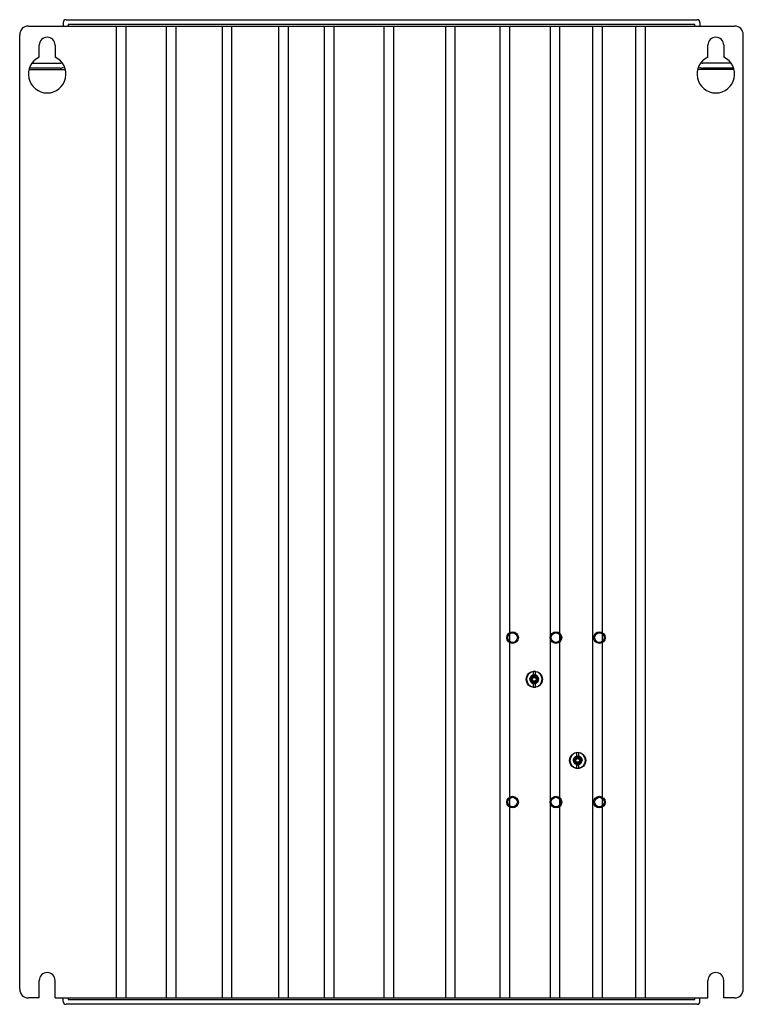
# Model space of a CAD drawing. Header units: millimetres. Extents: x 34 to 284, y 52 to 392.
import ezdxf

# ---------------------------------------------------------------- set-up
doc = ezdxf.new("R2010")
doc.units = ezdxf.units.MM
doc.header["$LTSCALE"] = 29.006697
doc.layers.get('0').update_dxf_attribs({"linetype": 'CONTINUOUS'})

msp = doc.modelspace()

# ---------------------------------------------------------------- linework, layer by layer
at = {"color": 7}
for p, q in [((50.5, 391.68), (268.5, 391.68)), ((37.5, 389.48), (281.5, 389.48)), ((49.5, 390.68), (49.5, 389.48)), ((51.2, 389.98), (51.2, 389.48)), ((267.8, 389.98), (51.2, 389.98)), ((67.95, 53.88), (67.95, 389.48)), ((71.24, 53.88), (71.24, 389.48)), ((85.26, 53.88), (85.26, 389.48)), ((88.55, 53.88), (88.55, 389.48)), ((104.54, 53.88), (104.54, 389.48)), ((107.83, 53.88), (107.83, 389.48)), ((124.05, 53.88), (124.05, 389.48)), ((127.33, 53.88), (127.33, 389.48)), ((139.82, 53.88), (139.82, 389.48)), ((143.11, 53.88), (143.11, 389.48)), ((160.42, 53.88), (160.42, 389.48)), ((163.71, 53.88), (163.71, 389.48)), ((181.68, 53.88), (181.68, 389.48)), ((184.97, 53.88), (184.97, 389.48)), ((200.52, 53.88), (200.52, 389.48)), ((203.81, 53.88), (203.81, 389.48)), ((217.83, 53.88), (217.83, 389.48)), ((221.12, 53.88), (221.12, 389.48)), ((232.52, 53.88), (232.52, 389.48)), ((235.8, 53.88), (235.8, 389.48)), ((247.42, 53.88), (247.42, 389.48)), ((250.7, 53.88), (250.7, 389.48)), ((267.8, 389.48), (267.8, 389.98)), ((269.5, 390.68), (269.5, 389.48)), ((34.5, 56.88), (34.5, 386.48)), ((284.5, 56.88), (284.5, 386.48)), ((41.25, 378.77), (41.25, 382.88)), ((46.75, 382.88), (46.75, 378.77)), ((272.25, 378.77), (272.25, 382.88)), ((277.75, 382.88), (277.75, 378.77)), ((37.96, 374.48), (50.03, 374.48)), ((48.5, 374.98), (38.11, 374.98)), ((38.87, 376.68), (48.5, 376.68)), ((281.03, 374.48), (268.96, 374.48)), ((280.13, 376.68), (270.5, 376.68)), ((280.89, 374.98), (270.5, 374.98)), ((210.93, 164.27), (211.77, 164.29)), ((211.77, 163.52), (210.93, 163.53)), ((211.27, 164.95), (211.23, 164.9)), ((211.61, 164.56), (211.25, 164.92)), ((211.25, 162.87), (211.61, 163.23)), ((211.63, 165.25), (211.89, 164.71)), ((211.89, 164.71), (211.63, 165.25)), ((211.88, 166.56), (211.88, 164.49)), ((211.88, 163.31), (211.88, 161.24)), ((211.89, 164.4), (211.9, 164.83)), ((211.9, 162.97), (211.89, 163.39)), ((212.66, 163.39), (212.65, 162.97)), ((212.66, 164.83), (212.66, 164.4)), ((212.66, 164.49), (212.66, 164.83)), ((212.68, 164.49), (212.68, 166.56)), ((212.68, 161.24), (212.68, 163.31)), ((212.78, 164.29), (213.62, 164.27)), ((213.62, 163.53), (212.78, 163.51)), ((213.3, 164.92), (212.94, 164.56)), ((213.3, 162.87), (212.94, 163.23)), ((213.15, 164.1), (213.74, 164.23)), ((213.32, 164.9), (213.28, 164.95)), ((211.27, 162.85), (211.23, 162.9)), ((213.32, 162.9), (213.28, 162.85)), ((225.93, 136.27), (226.77, 136.29)), ((226.27, 136.95), (226.23, 136.9)), ((226.61, 136.56), (226.25, 136.92)), ((226.63, 137.25), (226.89, 136.71)), ((226.89, 136.71), (226.63, 137.25)), ((226.88, 138.56), (226.88, 136.49)), ((226.89, 136.4), (226.9, 136.83)), ((227.66, 136.83), (227.66, 136.4)), ((227.66, 136.49), (227.66, 136.83)), ((227.68, 136.49), (227.68, 138.56)), ((227.78, 136.29), (228.62, 136.27)), ((228.3, 136.92), (227.94, 136.56)), ((228.15, 136.1), (228.74, 136.23)), ((228.32, 136.9), (228.28, 136.95)), ((226.77, 135.52), (225.93, 135.53)), ((226.27, 134.85), (226.23, 134.9)), ((226.25, 134.87), (226.61, 135.23)), ((226.88, 135.31), (226.88, 133.24)), ((226.9, 134.97), (226.89, 135.39)), ((227.66, 135.39), (227.65, 134.97)), ((227.68, 133.24), (227.68, 135.31)), ((228.62, 135.53), (227.78, 135.51)), ((228.3, 134.87), (227.94, 135.23)), ((228.32, 134.9), (228.28, 134.85)), ((41.25, 53.88), (41.25, 59.88)), ((46.75, 53.88), (46.75, 59.88)), ((272.25, 53.88), (272.25, 59.88)), ((277.75, 53.88), (277.75, 59.88)), ((41.25, 53.88), (37.5, 53.88)), ((46.75, 53.88), (272.25, 53.88)), ((49.5, 52.68), (49.5, 53.88)), ((268.5, 51.68), (50.5, 51.68)), ((51.2, 53.88), (51.2, 53.38)), ((51.2, 53.38), (267.8, 53.38)), ((267.8, 53.38), (267.8, 53.88)), ((269.5, 52.68), (269.5, 53.88)), ((281.5, 53.88), (277.75, 53.88))]:
    msp.add_line(p, q, dxfattribs=at)
for centre, radius in [((204.78, 178.3), 2), ((219.78, 178.3), 2), ((234.78, 178.3), 2), ((204.78, 178.3), 1.65), ((219.78, 178.3), 1.65), ((234.78, 178.3), 1.65), ((212.28, 163.9), 2.8), ((212.28, 163.9), 1.4), ((212.28, 163.9), 1.05), ((227.28, 135.9), 2.8), ((227.28, 135.9), 1.4), ((227.28, 135.9), 1.05), ((204.78, 121.5), 2), ((204.78, 121.5), 1.65), ((219.78, 121.5), 2), ((219.78, 121.5), 1.65), ((234.78, 121.5), 2), ((234.78, 121.5), 1.65)]:
    msp.add_circle(centre, radius, dxfattribs=at)
for centre, radius, start, end in [((50.5, 390.68), 1, 90, 180), ((268.5, 390.68), 1, 0, 90), ((37.5, 386.48), 3, 90, 180), ((281.5, 386.48), 3, 0, 90), ((44, 382.88), 2.75, 0, 180), ((275, 382.88), 2.75, 0, 180), ((44, 372.88), 6.5, 115.029, 64.971), ((275, 372.88), 6.5, 115.029, 64.971), ((48.5, 377.68), 1, 270, 297.3872), ((48.5, 377.68), 2.7, 270, 293.9865), ((270.5, 377.68), 2.7, 246.0129, 270), ((270.5, 377.68), 1, 242.6128, 270), ((212.28, 163.9), 2.67, 98.6143, 261.3857), ((212.28, 163.9), 1.5, 0.0037, 179.9971), ((212.28, 163.9), 1.4, 164.5956, 195.3989), ((226.31, 163.39), 14.76, 175.9812, 176.5427), ((225.75, 164.37), 14.2, 183.4396, 184.0298), ((240.81, 159.59), 29.62, 170.3213, 170.5914), ((240, 168.08), 28.8, 189.4035, 189.6813), ((216.36, 136.75), 28.22, 99.4016, 99.6851), ((147.41, 100.21), 90.9, 44.9331, 45.0663), ((275.24, 99.76), 89.87, 134.9342, 135.069), ((216.52, 192.01), 29.19, 260.3209, 260.595), ((212.28, 163.9), 0.9, 228.7419, 311.1825), ((212.77, 150.06), 14.57, 93.5239, 94.0242), ((212.81, 178.32), 15.14, 265.9855, 266.4665), ((212.28, 163.9), 2.69, 81.4312, 98.5688), ((212.28, 163.9), 1, 67.7123, 112.2165), ((212.28, 163.9), 2.67, 278.6143, 81.3857), ((211.74, 149.48), 15.14, 85.9854, 86.4669), ((211.78, 177.75), 14.58, 273.524, 274.024), ((274.61, 102.75), 87.32, 134.9318, 135.0705), ((277.14, 227.59), 90.9, 224.9331, 225.0663), ((208.03, 135.79), 29.19, 80.3209, 80.595), ((208.18, 191.12), 28.29, 279.402, 279.6848), ((184.58, 159.73), 28.77, 9.4034, 9.6814), ((183.74, 168.21), 29.62, 350.3213, 350.5914), ((198.76, 163.43), 14.24, 3.4533, 4.0292), ((198.24, 164.41), 14.76, 355.9812, 356.5427), ((212.28, 163.9), 1.4, 344.5956, 15.41), ((212.26, 163.9), 1.51, 0.0574, 12.7965), ((212.28, 163.9), 2.69, 261.4312, 278.5688), ((212.28, 163.9), 1, 247.8547, 292.2165), ((227.28, 135.9), 2.67, 98.6143, 261.3857), ((227.28, 135.9), 1.5, 0.0037, 179.9971), ((227.28, 135.9), 1.4, 164.5956, 195.3989), ((241.31, 135.39), 14.76, 175.9812, 176.5427), ((255.81, 131.59), 29.62, 170.3213, 170.5914), ((231.36, 108.75), 28.22, 99.4016, 99.6851), ((162.41, 72.21), 90.9, 44.9331, 45.0663), ((227.77, 122.06), 14.57, 93.5239, 94.0242), ((227.28, 135.9), 2.69, 81.4312, 98.5688), ((227.28, 135.9), 1, 67.7123, 112.2165), ((227.28, 135.9), 2.67, 278.6143, 81.3857), ((226.74, 121.48), 15.14, 85.9854, 86.4669), ((289.61, 74.75), 87.32, 134.9318, 135.0705), ((223.03, 107.79), 29.19, 80.3209, 80.595), ((199.58, 131.73), 28.77, 9.4034, 9.6814), ((213.76, 135.43), 14.24, 3.4533, 4.0292), ((227.28, 135.9), 1.4, 344.5956, 15.41), ((227.26, 135.9), 1.51, 0.0574, 12.7965), ((240.75, 136.37), 14.2, 183.4396, 184.0298), ((255, 140.08), 28.8, 189.4035, 189.6813), ((290.24, 71.76), 89.87, 134.9342, 135.069), ((231.52, 164.01), 29.19, 260.3209, 260.595), ((227.28, 135.9), 0.9, 228.7419, 311.1825), ((227.81, 150.32), 15.14, 265.9855, 266.4665), ((227.28, 135.9), 2.69, 261.4312, 278.5688), ((227.28, 135.9), 1, 247.8547, 292.2165), ((226.78, 149.75), 14.58, 273.524, 274.024), ((292.14, 199.59), 90.9, 224.9331, 225.0663), ((223.18, 163.12), 28.29, 279.402, 279.6848), ((198.74, 140.21), 29.62, 350.3213, 350.5914), ((213.24, 136.41), 14.76, 355.9812, 356.5427), ((44, 59.88), 2.75, 0, 180), ((275, 59.88), 2.75, 0, 180), ((37.5, 56.88), 3, 180, 270), ((281.5, 56.88), 3, 270, 360), ((50.5, 52.68), 1, 180, 270), ((268.5, 52.68), 1, 270, 360)]:
    msp.add_arc(centre, radius, start, end, dxfattribs=at)
for points, knots in [([(210.78, 163.9), (210.78, 164.06), (210.83, 164.39), (211.06, 164.83), (211.42, 165.17), (211.87, 165.37), (212.36, 165.42), (212.84, 165.32), (213.27, 165.06), (213.58, 164.69), (213.7, 164.39), (213.74, 164.23)], [0, 0, 0, 0, 0.112175, 0.223942, 0.334685, 0.446714, 0.557955, 0.66871, 0.780435, 0.891151, 1, 1, 1, 1]), ([(213.78, 163.9), (213.78, 164.06), (213.73, 164.37), (213.51, 164.8), (213.17, 165.14), (212.74, 165.35), (212.27, 165.42), (211.8, 165.35), (211.38, 165.13), (211.04, 164.79), (210.83, 164.37), (210.78, 164.06), (210.78, 163.9)], [0, 0, 0, 0, 0.1007, 0.200783, 0.301491, 0.40128, 0.501258, 0.601385, 0.701314, 0.800786, 0.900369, 1, 1, 1, 1]), ([(210.78, 163.9), (210.78, 163.74), (210.82, 163.43), (211.04, 163.01), (211.37, 162.67), (211.8, 162.45), (212.26, 162.38), (212.73, 162.45), (213.16, 162.66), (213.51, 163), (213.72, 163.42), (213.78, 163.74), (213.78, 163.9)], [0, 0, 0, 0, 0.099443, 0.198783, 0.298791, 0.398155, 0.497281, 0.596992, 0.697289, 0.798205, 0.899356, 1, 1, 1, 1]), ([(211.24, 163.76), (211.19, 163.69), (211.12, 163.52), (211.08, 163.25), (211.09, 163.06), (211.1, 162.96)], [0, 0, 0, 0, 0.310501, 0.644674, 1, 1, 1, 1]), ([(211.18, 163.9), (211.17, 164.02), (211.19, 164.26), (211.33, 164.59), (211.57, 164.87), (211.89, 165.06), (212.26, 165.15), (212.66, 165.12), (213.04, 164.96), (213.36, 164.68), (213.57, 164.32), (213.63, 164.04), (213.64, 163.9)], [0, 0, 0, 0, 0.091385, 0.183446, 0.276682, 0.370945, 0.46734, 0.570194, 0.67689, 0.783472, 0.892408, 1, 1, 1, 1]), ([(212.87, 163.22), (212.8, 163.15), (212.63, 163.02), (212.33, 162.93), (212.01, 162.93), (211.7, 163.05), (211.43, 163.26), (211.25, 163.55), (211.19, 163.78), (211.18, 163.9)], [0, 0, 0, 0, 0.129772, 0.270984, 0.40897, 0.550948, 0.696574, 0.842265, 1, 1, 1, 1]), ([(211.59, 164.43), (211.54, 164.48), (211.46, 164.58), (211.34, 164.74), (211.26, 164.85), (211.23, 164.9)], [0, 0, 0, 0, 0.344651, 0.677667, 1, 1, 1, 1]), ([(211.23, 162.9), (211.26, 162.95), (211.34, 163.06), (211.46, 163.22), (211.54, 163.32), (211.59, 163.37)], [0, 0, 0, 0, 0.322341, 0.655329, 1, 1, 1, 1]), ([(211.24, 163.76), (211.25, 163.78), (211.28, 163.83), (211.32, 163.89), (211.36, 163.93), (211.38, 163.94)], [0, 0, 0, 0, 0.337706, 0.669576, 1, 1, 1, 1]), ([(211.28, 163.9), (211.27, 164.01), (211.29, 164.23), (211.41, 164.55), (211.64, 164.81), (211.94, 165), (212.3, 165.08), (212.67, 165.05), (213.02, 164.9), (213.32, 164.65), (213.53, 164.3), (213.6, 164.03), (213.61, 163.9)], [0, 0, 0, 0, 0.090157, 0.181188, 0.275958, 0.371734, 0.468187, 0.568391, 0.673328, 0.778916, 0.888756, 1, 1, 1, 1]), ([(211.27, 164.95), (211.33, 164.91), (211.43, 164.84), (211.59, 164.72), (211.7, 164.63), (211.75, 164.59)], [0, 0, 0, 0, 0.322335, 0.655328, 1, 1, 1, 1]), ([(211.75, 163.21), (211.7, 163.17), (211.59, 163.08), (211.43, 162.96), (211.33, 162.89), (211.27, 162.85)], [0, 0, 0, 0, 0.344653, 0.677668, 1, 1, 1, 1]), ([(211.28, 163.9), (211.29, 163.81), (211.34, 163.63), (211.48, 163.4), (211.61, 163.27), (211.68, 163.22)], [0, 0, 0, 0, 0.332683, 0.675114, 1, 1, 1, 1]), ([(211.89, 164.71), (211.99, 164.76), (212.21, 164.81), (212.54, 164.78), (212.84, 164.62), (213.07, 164.36), (213.19, 164.04), (213.17, 163.68), (213.02, 163.37), (212.78, 163.13), (212.47, 163), (212.13, 162.99), (211.81, 163.1), (211.56, 163.33), (211.39, 163.63), (211.36, 163.98), (211.45, 164.3), (211.65, 164.57), (211.93, 164.75), (212.25, 164.82), (212.59, 164.77), (212.87, 164.59), (213.08, 164.33), (213.19, 164.01), (213.16, 163.67), (213.02, 163.37), (212.78, 163.13), (212.47, 163.01), (212.14, 162.99), (211.82, 163.1), (211.57, 163.32), (211.4, 163.61), (211.36, 163.95), (211.44, 164.28), (211.63, 164.56), (211.92, 164.74), (212.24, 164.82), (212.58, 164.77), (212.87, 164.6), (213.08, 164.33), (213.19, 164.01), (213.16, 163.67), (213.02, 163.35), (212.77, 163.12), (212.45, 163), (212.23, 163), (212.12, 163.01)], [0, 0, 0, 0, 0.022676, 0.045637, 0.067852, 0.090744, 0.114943, 0.138026, 0.161894, 0.184558, 0.206802, 0.22964, 0.252064, 0.275013, 0.298116, 0.320711, 0.344202, 0.366152, 0.3881, 0.410851, 0.433337, 0.455478, 0.478227, 0.500799, 0.523408, 0.5465, 0.568931, 0.591164, 0.613819, 0.635958, 0.65804, 0.681276, 0.703828, 0.727024, 0.74971, 0.771964, 0.79495, 0.81736, 0.839992, 0.863098, 0.885307, 0.909048, 0.932036, 0.954584, 0.977297, 1, 1, 1, 1]), ([(211.89, 164.71), (211.99, 164.76), (212.2, 164.81), (212.53, 164.78), (212.83, 164.63), (213.06, 164.38), (213.18, 164.07), (213.18, 163.74), (213.06, 163.43), (212.85, 163.17), (212.55, 163.02), (212.21, 162.98), (211.88, 163.07), (211.61, 163.27), (211.43, 163.54), (211.36, 163.87), (211.41, 164.2), (211.57, 164.49), (211.83, 164.71), (212.15, 164.81), (212.49, 164.8), (212.79, 164.66), (213.03, 164.42), (213.17, 164.12), (213.19, 163.79), (213.09, 163.47), (212.87, 163.2), (212.57, 163.03), (212.24, 162.98), (211.92, 163.05), (211.66, 163.23), (211.48, 163.46), (211.39, 163.7), (211.37, 163.87), (211.38, 163.94)], [0, 0, 0, 0, 0.032281, 0.064095, 0.095097, 0.127961, 0.159873, 0.190863, 0.22295, 0.254248, 0.286038, 0.318813, 0.350742, 0.382237, 0.414748, 0.445669, 0.477393, 0.509955, 0.541585, 0.573909, 0.605761, 0.637489, 0.669761, 0.701194, 0.732118, 0.764737, 0.797971, 0.830555, 0.86276, 0.893599, 0.924037, 0.952731, 0.977996, 1, 1, 1, 1]), ([(211.89, 164.71), (211.84, 164.69), (211.74, 164.63), (211.62, 164.52), (211.51, 164.39), (211.44, 164.24), (211.39, 164.08), (211.37, 163.91), (211.38, 163.74), (211.43, 163.58), (211.5, 163.43), (211.6, 163.3), (211.73, 163.18), (211.87, 163.09), (212.02, 163.03), (212.19, 163), (212.36, 163), (212.52, 163.03), (212.68, 163.09), (212.82, 163.18), (212.95, 163.29), (213.05, 163.42), (213.12, 163.57), (213.17, 163.74), (213.18, 163.9), (213.16, 164.07), (213.12, 164.23), (213.04, 164.38), (212.94, 164.51), (212.82, 164.63), (212.67, 164.71), (212.51, 164.77), (212.35, 164.8), (212.18, 164.8), (212.02, 164.77), (211.86, 164.7), (211.72, 164.61), (211.6, 164.5), (211.5, 164.36), (211.43, 164.21), (211.38, 164.05), (211.37, 163.88), (211.39, 163.71), (211.44, 163.55), (211.52, 163.4), (211.62, 163.27), (211.75, 163.16), (211.89, 163.08), (212.05, 163.02), (212.22, 163), (212.39, 163), (212.55, 163.04), (212.71, 163.1), (212.85, 163.2), (212.96, 163.31), (213.06, 163.45), (213.13, 163.6), (213.17, 163.77), (213.18, 163.93), (213.16, 164.1), (213.11, 164.26), (213.03, 164.41), (212.92, 164.54), (212.79, 164.64), (212.65, 164.73), (212.49, 164.78), (212.32, 164.8), (212.15, 164.8), (211.99, 164.76), (211.84, 164.69), (211.7, 164.6), (211.58, 164.48), (211.49, 164.34), (211.42, 164.19), (211.38, 164.02), (211.37, 163.85), (211.4, 163.69), (211.45, 163.53), (211.53, 163.39), (211.64, 163.26), (211.77, 163.15), (211.91, 163.07), (212.07, 163.02), (212.24, 163), (212.4, 163), (212.56, 163.04), (212.69, 163.1), (212.8, 163.17), (212.89, 163.24), (212.96, 163.31), (213.01, 163.38), (213.06, 163.45), (213.09, 163.51), (213.11, 163.57), (213.13, 163.63), (213.15, 163.68), (213.16, 163.72), (213.17, 163.77), (213.17, 163.81), (213.17, 163.84), (213.18, 163.88), (213.18, 163.91), (213.18, 163.93), (213.17, 163.96), (213.17, 163.98), (213.17, 164.01), (213.17, 164.02), (213.16, 164.04), (213.16, 164.06), (213.16, 164.07), (213.16, 164.09), (213.15, 164.1), (213.15, 164.1)], [0, 0, 0, 0, 0.010855, 0.021644, 0.032423, 0.043276, 0.054221, 0.065196, 0.076084, 0.086909, 0.097713, 0.10857, 0.119512, 0.130475, 0.141378, 0.152214, 0.163034, 0.173888, 0.184828, 0.195783, 0.2067, 0.217548, 0.228384, 0.239239, 0.250186, 0.261125, 0.272046, 0.282883, 0.293728, 0.304578, 0.315531, 0.326476, 0.337426, 0.348291, 0.359146, 0.369987, 0.38092, 0.391854, 0.402819, 0.413696, 0.424554, 0.435384, 0.446302, 0.45723, 0.468211, 0.479097, 0.489954, 0.500763, 0.511655, 0.522571, 0.533563, 0.544459, 0.55531, 0.566097, 0.57696, 0.587864, 0.598861, 0.609758, 0.6206, 0.631363, 0.642199, 0.653087, 0.664087, 0.674998, 0.685855, 0.696625, 0.707459, 0.718339, 0.72933, 0.74024, 0.75111, 0.76189, 0.772733, 0.783623, 0.794611, 0.805486, 0.816305, 0.8271, 0.837932, 0.848788, 0.859624, 0.870477, 0.881323, 0.892141, 0.90307, 0.913698, 0.923172, 0.931451, 0.938762, 0.945252, 0.951037, 0.956214, 0.960866, 0.965062, 0.968855, 0.972294, 0.975416, 0.978257, 0.980845, 0.983208, 0.985369, 0.98735, 0.989167, 0.990835, 0.992366, 0.993768, 0.995048, 0.996229, 0.997321, 0.998331, 0.999234, 1, 1, 1, 1]), ([(213.15, 164.1), (213.13, 164.21), (213.03, 164.41), (212.8, 164.66), (212.49, 164.79), (212.15, 164.81), (211.81, 164.7), (211.55, 164.46), (211.39, 164.15), (211.36, 163.82), (211.46, 163.49), (211.65, 163.22), (211.94, 163.04), (212.27, 162.98), (212.61, 163.04), (212.9, 163.22), (213.1, 163.5), (213.19, 163.82), (213.16, 164.15), (213.01, 164.45), (212.76, 164.68), (212.45, 164.8), (212.12, 164.8), (211.8, 164.69), (211.55, 164.46), (211.39, 164.16), (211.36, 163.82), (211.45, 163.5), (211.65, 163.23), (211.93, 163.05), (212.26, 162.98), (212.59, 163.03), (212.89, 163.21), (213.09, 163.48), (213.19, 163.81), (213.16, 164.14), (213.01, 164.45), (212.77, 164.68), (212.45, 164.8), (212.11, 164.8), (211.79, 164.69), (211.54, 164.45), (211.39, 164.14), (211.36, 163.8), (211.46, 163.48), (211.6, 163.3), (211.68, 163.22)], [0, 0, 0, 0, 0.022654, 0.045679, 0.067813, 0.090739, 0.11509, 0.138132, 0.161735, 0.184263, 0.206443, 0.229567, 0.251885, 0.274465, 0.297609, 0.320004, 0.343231, 0.36568, 0.387724, 0.410726, 0.433285, 0.455197, 0.477898, 0.500521, 0.523162, 0.546327, 0.568556, 0.590832, 0.613752, 0.635947, 0.658187, 0.681203, 0.703751, 0.727149, 0.749707, 0.771845, 0.79499, 0.81735, 0.839861, 0.863069, 0.885201, 0.908826, 0.931961, 0.954594, 0.977346, 1, 1, 1, 1]), ([(211.68, 163.22), (211.61, 163.29), (211.48, 163.46), (211.37, 163.75), (211.37, 164.07), (211.49, 164.36), (211.67, 164.58), (211.82, 164.68), (211.89, 164.71)], [0, 0, 0, 0, 0.173265, 0.352045, 0.52265, 0.696066, 0.877144, 1, 1, 1, 1]), ([(212.12, 163.01), (212.22, 163), (212.43, 163), (212.73, 163.1), (212.97, 163.3), (213.13, 163.57), (213.19, 163.88), (213.15, 164.19), (212.99, 164.47), (212.76, 164.68), (212.47, 164.8), (212.15, 164.8), (211.85, 164.71), (211.6, 164.52), (211.43, 164.25), (211.38, 164.05), (211.38, 163.94)], [0, 0, 0, 0, 0.070548, 0.143067, 0.212774, 0.283438, 0.356929, 0.427693, 0.498832, 0.570483, 0.641719, 0.715466, 0.786463, 0.856678, 0.929057, 1, 1, 1, 1]), ([(211.74, 163.52), (211.7, 163.57), (211.64, 163.7), (211.61, 163.9), (211.64, 164.11), (211.7, 164.23), (211.74, 164.28)], [0, 0, 0, 0, 0.250976, 0.499612, 0.747529, 1, 1, 1, 1]), ([(211.76, 164.41), (211.76, 164.41), (211.76, 164.39), (211.77, 164.36), (211.77, 164.34), (211.77, 164.32)], [0, 0, 0, 0, 0.326703, 0.656348, 1, 1, 1, 1]), ([(211.85, 164.4), (211.84, 164.41), (211.82, 164.41), (211.79, 164.41), (211.77, 164.41), (211.76, 164.41)], [0, 0, 0, 0, 0.34334, 0.673183, 1, 1, 1, 1]), ([(211.77, 163.47), (211.77, 163.46), (211.77, 163.44), (211.76, 163.41), (211.76, 163.39), (211.76, 163.38)], [0, 0, 0, 0, 0.343678, 0.673158, 1, 1, 1, 1]), ([(211.76, 163.38), (211.77, 163.39), (211.79, 163.39), (211.82, 163.39), (211.84, 163.39), (211.85, 163.4)], [0, 0, 0, 0, 0.326806, 0.656288, 1, 1, 1, 1]), ([(211.77, 164.32), (211.78, 164.33), (211.8, 164.35), (211.82, 164.38), (211.84, 164.4), (211.85, 164.4)], [0, 0, 0, 0, 0.321664, 0.677779, 1, 1, 1, 1]), ([(211.77, 164.29), (211.77, 164.29), (211.77, 164.3), (211.77, 164.31), (211.77, 164.32), (211.77, 164.32)], [0, 0, 0, 0, 0.335456, 0.666309, 1, 1, 1, 1]), ([(211.77, 163.47), (211.77, 163.48), (211.77, 163.49), (211.77, 163.5), (211.77, 163.51), (211.77, 163.52)], [0, 0, 0, 0, 0.337582, 0.656896, 1, 1, 1, 1]), ([(211.77, 163.47), (211.78, 163.47), (211.8, 163.45), (211.82, 163.42), (211.84, 163.4), (211.85, 163.4)], [0, 0, 0, 0, 0.323588, 0.679323, 1, 1, 1, 1]), ([(211.89, 164.4), (211.89, 164.4), (211.88, 164.4), (211.86, 164.4), (211.86, 164.4), (211.85, 164.4)], [0, 0, 0, 0, 0.339556, 0.658816, 1, 1, 1, 1]), ([(211.89, 163.39), (211.89, 163.39), (211.88, 163.4), (211.86, 163.4), (211.86, 163.4), (211.85, 163.4)], [0, 0, 0, 0, 0.335823, 0.648493, 1, 1, 1, 1]), ([(211.89, 164.49), (211.89, 164.49), (211.89, 164.49), (211.88, 164.49), (211.88, 164.49), (211.88, 164.49)], [0, 0, 0, 0, 0.338994, 0.648187, 1, 1, 1, 1]), ([(211.88, 163.31), (211.88, 163.31), (211.88, 163.31), (211.89, 163.31), (211.89, 163.31), (211.89, 163.31)], [0, 0, 0, 0, 0.351606, 0.664402, 1, 1, 1, 1]), ([(211.89, 164.43), (211.93, 164.46), (212.01, 164.51), (212.14, 164.55), (212.23, 164.56), (212.28, 164.56)], [0, 0, 0, 0, 0.333774, 0.670131, 1, 1, 1, 1]), ([(212.28, 163.24), (212.23, 163.24), (212.14, 163.25), (212.01, 163.29), (211.93, 163.34), (211.89, 163.36)], [0, 0, 0, 0, 0.33096, 0.665014, 1, 1, 1, 1]), ([(212.28, 164.56), (212.32, 164.56), (212.41, 164.55), (212.55, 164.51), (212.63, 164.46), (212.66, 164.43)], [0, 0, 0, 0, 0.331236, 0.665223, 1, 1, 1, 1]), ([(212.28, 162.4), (212.43, 162.41), (212.73, 162.48), (213.12, 162.71), (213.42, 163.05), (213.59, 163.47), (213.62, 163.76), (213.61, 163.9)], [0, 0, 0, 0, 0.206664, 0.407916, 0.609545, 0.80968, 1, 1, 1, 1]), ([(213.64, 163.9), (213.65, 163.75), (213.62, 163.45), (213.43, 163.04), (213.13, 162.7), (212.73, 162.47), (212.43, 162.41), (212.28, 162.4)], [0, 0, 0, 0, 0.197841, 0.397068, 0.595069, 0.793266, 1, 1, 1, 1]), ([(212.66, 163.36), (212.62, 163.34), (212.54, 163.29), (212.41, 163.25), (212.32, 163.24), (212.28, 163.24)], [0, 0, 0, 0, 0.333765, 0.670225, 1, 1, 1, 1]), ([(212.68, 164.49), (212.67, 164.49), (212.67, 164.49), (212.67, 164.49), (212.66, 164.49), (212.66, 164.49)], [0, 0, 0, 0, 0.340538, 0.674415, 1, 1, 1, 1]), ([(212.66, 164.4), (212.67, 164.4), (212.68, 164.4), (212.69, 164.4), (212.7, 164.4), (212.7, 164.4)], [0, 0, 0, 0, 0.336488, 0.665921, 1, 1, 1, 1]), ([(212.7, 163.4), (212.7, 163.4), (212.69, 163.4), (212.68, 163.4), (212.67, 163.39), (212.66, 163.39)], [0, 0, 0, 0, 0.345916, 0.656019, 1, 1, 1, 1]), ([(212.66, 163.31), (212.66, 163.31), (212.67, 163.31), (212.67, 163.31), (212.67, 163.31), (212.68, 163.31)], [0, 0, 0, 0, 0.338994, 0.648187, 1, 1, 1, 1]), ([(212.79, 164.41), (212.78, 164.41), (212.76, 164.41), (212.73, 164.41), (212.71, 164.41), (212.7, 164.4)], [0, 0, 0, 0, 0.326753, 0.656584, 1, 1, 1, 1]), ([(212.7, 164.4), (212.71, 164.4), (212.73, 164.38), (212.76, 164.35), (212.77, 164.33), (212.78, 164.32)], [0, 0, 0, 0, 0.322212, 0.677215, 1, 1, 1, 1]), ([(212.78, 163.47), (212.77, 163.47), (212.76, 163.45), (212.73, 163.42), (212.71, 163.4), (212.7, 163.4)], [0, 0, 0, 0, 0.321636, 0.677774, 1, 1, 1, 1]), ([(212.7, 163.4), (212.71, 163.39), (212.73, 163.39), (212.76, 163.39), (212.78, 163.39), (212.79, 163.38)], [0, 0, 0, 0, 0.343914, 0.673423, 1, 1, 1, 1]), ([(212.79, 164.41), (212.79, 164.41), (212.79, 164.39), (212.78, 164.36), (212.78, 164.34), (212.78, 164.32)], [0, 0, 0, 0, 0.326799, 0.656635, 1, 1, 1, 1]), ([(212.78, 164.29), (212.78, 164.29), (212.78, 164.3), (212.78, 164.31), (212.78, 164.32), (212.78, 164.32)], [0, 0, 0, 0, 0.338018, 0.65104, 1, 1, 1, 1]), ([(212.78, 163.51), (212.78, 163.51), (212.78, 163.5), (212.78, 163.49), (212.78, 163.48), (212.78, 163.47)], [0, 0, 0, 0, 0.328047, 0.65876, 1, 1, 1, 1]), ([(212.79, 163.38), (212.79, 163.39), (212.79, 163.41), (212.78, 163.44), (212.78, 163.46), (212.78, 163.47)], [0, 0, 0, 0, 0.326703, 0.656348, 1, 1, 1, 1]), ([(212.8, 164.59), (212.86, 164.63), (212.96, 164.72), (213.12, 164.84), (213.23, 164.91), (213.28, 164.95)], [0, 0, 0, 0, 0.344657, 0.677674, 1, 1, 1, 1]), ([(213.28, 162.85), (213.23, 162.89), (213.12, 162.96), (212.96, 163.08), (212.86, 163.17), (212.8, 163.21)], [0, 0, 0, 0, 0.322333, 0.655326, 1, 1, 1, 1]), ([(212.81, 164.29), (212.85, 164.23), (212.91, 164.11), (212.95, 163.9), (212.92, 163.69), (212.85, 163.57), (212.81, 163.51)], [0, 0, 0, 0, 0.25092, 0.499649, 0.747773, 1, 1, 1, 1]), ([(213.32, 164.9), (213.29, 164.85), (213.21, 164.74), (213.09, 164.58), (213.01, 164.48), (212.96, 164.43)], [0, 0, 0, 0, 0.322334, 0.655325, 1, 1, 1, 1]), ([(212.96, 163.37), (213.01, 163.32), (213.09, 163.22), (213.21, 163.06), (213.29, 162.95), (213.32, 162.9)], [0, 0, 0, 0, 0.344651, 0.677667, 1, 1, 1, 1]), ([(213.74, 164.23), (213.74, 164.23), (213.74, 164.22), (213.75, 164.21), (213.75, 164.2), (213.75, 164.18), (213.75, 164.16), (213.75, 164.15), (213.76, 164.13), (213.76, 164.11), (213.77, 164.08), (213.77, 164.06), (213.77, 164.03), (213.77, 164), (213.77, 163.97), (213.78, 163.94), (213.78, 163.91), (213.78, 163.9)], [0, 0, 0, 0, 0.035192, 0.075099, 0.117321, 0.162888, 0.212206, 0.26579, 0.323659, 0.386436, 0.45448, 0.528327, 0.608351, 0.695022, 0.788781, 0.890214, 1, 1, 1, 1]), ([(211.1, 162.96), (211.19, 162.93), (211.38, 162.87), (211.65, 162.86), (211.83, 162.89), (211.91, 162.92)], [0, 0, 0, 0, 0.358411, 0.690428, 1, 1, 1, 1]), ([(212.12, 163.01), (212.1, 163), (212.05, 162.97), (211.98, 162.94), (211.93, 162.92), (211.91, 162.92)], [0, 0, 0, 0, 0.333462, 0.666028, 1, 1, 1, 1]), ([(225.78, 135.9), (225.78, 136.06), (225.83, 136.39), (226.06, 136.83), (226.42, 137.17), (226.87, 137.37), (227.36, 137.42), (227.84, 137.32), (228.27, 137.06), (228.58, 136.69), (228.7, 136.39), (228.74, 136.23)], [0, 0, 0, 0, 0.112175, 0.223942, 0.334685, 0.446714, 0.557955, 0.66871, 0.780435, 0.891151, 1, 1, 1, 1]), ([(228.78, 135.9), (228.78, 136.06), (228.73, 136.37), (228.51, 136.8), (228.17, 137.14), (227.74, 137.35), (227.27, 137.42), (226.8, 137.35), (226.38, 137.13), (226.04, 136.79), (225.83, 136.37), (225.78, 136.06), (225.78, 135.9)], [0, 0, 0, 0, 0.1007, 0.200783, 0.301491, 0.40128, 0.501258, 0.601385, 0.701314, 0.800786, 0.900369, 1, 1, 1, 1]), ([(226.18, 135.9), (226.17, 136.02), (226.19, 136.26), (226.33, 136.59), (226.57, 136.87), (226.89, 137.06), (227.26, 137.15), (227.66, 137.12), (228.04, 136.96), (228.36, 136.68), (228.57, 136.32), (228.63, 136.04), (228.64, 135.9)], [0, 0, 0, 0, 0.091385, 0.183446, 0.276682, 0.370945, 0.46734, 0.570194, 0.67689, 0.783472, 0.892408, 1, 1, 1, 1]), ([(226.59, 136.43), (226.54, 136.48), (226.46, 136.58), (226.34, 136.74), (226.26, 136.85), (226.23, 136.9)], [0, 0, 0, 0, 0.344651, 0.677667, 1, 1, 1, 1]), ([(226.28, 135.9), (226.27, 136.01), (226.29, 136.23), (226.41, 136.55), (226.64, 136.81), (226.94, 137), (227.3, 137.08), (227.67, 137.05), (228.02, 136.9), (228.32, 136.65), (228.53, 136.3), (228.6, 136.03), (228.61, 135.9)], [0, 0, 0, 0, 0.090157, 0.181188, 0.275958, 0.371734, 0.468187, 0.568391, 0.673328, 0.778916, 0.888756, 1, 1, 1, 1]), ([(226.27, 136.95), (226.33, 136.91), (226.43, 136.84), (226.59, 136.72), (226.7, 136.63), (226.75, 136.59)], [0, 0, 0, 0, 0.322335, 0.655328, 1, 1, 1, 1]), ([(228.15, 136.1), (228.18, 135.99), (228.19, 135.77), (228.08, 135.45), (227.86, 135.19), (227.56, 135.02), (227.23, 134.98), (226.89, 135.06), (226.61, 135.26), (226.43, 135.54), (226.36, 135.87), (226.41, 136.2), (226.58, 136.5), (226.84, 136.71), (227.17, 136.81), (227.51, 136.79), (227.82, 136.65), (228.05, 136.4), (228.18, 136.09), (228.18, 135.75), (228.07, 135.43), (227.84, 135.17), (227.54, 135.02), (227.2, 134.98), (226.88, 135.07), (226.6, 135.27), (226.42, 135.56), (226.35, 135.89), (226.41, 136.22), (226.59, 136.52), (226.86, 136.72), (227.19, 136.82), (227.53, 136.78), (227.83, 136.63), (228.06, 136.38), (228.18, 136.06), (228.18, 135.72), (228.05, 135.41), (227.82, 135.16), (227.52, 135.01), (227.18, 134.98), (226.85, 135.08), (226.58, 135.29), (226.41, 135.58), (226.36, 135.91), (226.42, 136.24), (226.6, 136.53), (226.79, 136.66), (226.89, 136.71)], [0, 0, 0, 0, 0.021716, 0.043407, 0.065132, 0.086537, 0.108386, 0.130241, 0.152263, 0.174147, 0.195555, 0.217014, 0.23892, 0.26098, 0.282825, 0.304546, 0.326165, 0.347784, 0.369431, 0.391286, 0.413109, 0.434894, 0.456642, 0.478326, 0.499973, 0.521626, 0.543323, 0.565082, 0.586921, 0.608793, 0.630685, 0.652401, 0.674152, 0.696039, 0.717854, 0.739553, 0.761338, 0.783077, 0.804663, 0.826368, 0.848313, 0.87014, 0.891889, 0.913581, 0.934984, 0.956753, 0.978313, 1, 1, 1, 1]), ([(226.89, 136.71), (226.79, 136.66), (226.6, 136.53), (226.42, 136.24), (226.36, 135.91), (226.41, 135.58), (226.59, 135.28), (226.86, 135.08), (227.19, 134.98), (227.53, 135.01), (227.83, 135.16), (228.06, 135.41), (228.18, 135.73), (228.18, 136.07), (228.06, 136.38), (227.84, 136.63), (227.54, 136.78), (227.21, 136.82), (226.88, 136.73), (226.61, 136.53), (226.42, 136.25), (226.36, 135.92), (226.41, 135.58), (226.58, 135.3), (226.84, 135.09), (227.16, 134.99), (227.5, 135.01), (227.81, 135.15), (228.04, 135.39), (228.17, 135.7), (228.19, 136.04), (228.08, 136.36), (227.86, 136.61), (227.56, 136.77), (227.23, 136.82), (226.9, 136.74), (226.62, 136.55), (226.43, 136.27), (226.36, 135.95), (226.39, 135.66), (226.51, 135.41), (226.66, 135.23), (226.83, 135.11), (227, 135.04), (227.17, 135), (227.32, 135), (227.45, 135.01), (227.57, 135.05), (227.68, 135.09), (227.77, 135.14), (227.84, 135.2), (227.91, 135.26), (227.96, 135.32), (228.01, 135.37), (228.04, 135.43), (228.07, 135.48), (228.1, 135.53), (228.12, 135.58), (228.13, 135.62), (228.14, 135.66), (228.15, 135.7), (228.16, 135.73), (228.17, 135.77), (228.17, 135.8), (228.17, 135.82), (228.17, 135.85), (228.18, 135.87), (228.18, 135.89), (228.18, 135.91), (228.18, 135.93), (228.17, 135.95), (228.17, 135.96), (228.17, 135.98), (228.17, 135.99), (228.17, 136), (228.17, 136.01), (228.17, 136.03), (228.16, 136.04), (228.16, 136.05), (228.16, 136.06), (228.16, 136.07), (228.16, 136.08), (228.16, 136.09), (228.15, 136.1), (228.15, 136.1)], [0, 0, 0, 0, 0.021813, 0.043359, 0.064905, 0.086711, 0.108689, 0.130446, 0.152127, 0.173938, 0.19561, 0.217143, 0.238844, 0.260457, 0.281961, 0.3034, 0.324752, 0.346271, 0.367921, 0.389615, 0.411175, 0.43274, 0.454307, 0.475801, 0.497264, 0.518734, 0.540245, 0.561804, 0.583403, 0.605046, 0.626671, 0.648269, 0.669792, 0.691415, 0.713134, 0.734708, 0.756334, 0.777961, 0.799063, 0.818421, 0.835599, 0.85101, 0.864626, 0.876692, 0.887501, 0.8973, 0.906163, 0.914195, 0.921512, 0.928287, 0.934533, 0.940266, 0.945456, 0.950167, 0.954482, 0.958442, 0.962057, 0.965359, 0.968379, 0.971139, 0.973666, 0.97598, 0.978104, 0.980053, 0.98184, 0.983476, 0.984973, 0.986345, 0.987603, 0.988759, 0.989826, 0.990817, 0.991744, 0.992619, 0.993455, 0.994264, 0.995059, 0.995854, 0.996661, 0.997456, 0.998186, 0.998876, 0.999457, 1, 1, 1, 1]), ([(226.89, 136.71), (226.94, 136.73), (227.04, 136.77), (227.21, 136.8), (227.38, 136.8), (227.54, 136.76), (227.7, 136.7), (227.84, 136.61), (227.96, 136.49), (228.06, 136.35), (228.13, 136.2), (228.17, 136.04), (228.18, 135.87), (228.16, 135.71), (228.1, 135.54), (228.02, 135.4), (227.92, 135.26), (227.79, 135.16), (227.65, 135.08), (227.49, 135.02), (227.32, 135), (227.15, 135.01), (226.99, 135.04), (226.84, 135.11), (226.7, 135.2), (226.58, 135.32), (226.49, 135.46), (226.42, 135.61), (226.38, 135.78), (226.37, 135.94), (226.4, 136.11), (226.45, 136.27), (226.54, 136.42), (226.64, 136.55), (226.77, 136.65), (226.92, 136.73), (227.08, 136.78), (227.25, 136.8), (227.42, 136.79), (227.58, 136.75), (227.73, 136.68), (227.87, 136.58), (227.98, 136.46), (228.08, 136.32), (228.14, 136.16), (228.18, 136), (228.18, 135.83), (228.15, 135.67), (228.09, 135.51), (228, 135.36), (227.9, 135.24), (227.77, 135.14), (227.62, 135.06), (227.46, 135.02), (227.29, 135), (227.12, 135.01), (226.96, 135.05), (226.81, 135.12), (226.68, 135.22), (226.56, 135.35), (226.47, 135.49), (226.41, 135.64), (226.38, 135.8), (226.38, 135.9), (226.38, 135.94)], [0, 0, 0, 0, 0.0163, 0.032695, 0.049044, 0.065171, 0.081103, 0.097211, 0.113743, 0.130325, 0.1466, 0.162476, 0.178238, 0.194341, 0.210948, 0.227425, 0.243609, 0.259476, 0.275477, 0.291872, 0.308507, 0.324707, 0.340571, 0.356198, 0.372039, 0.388241, 0.40488, 0.421255, 0.437205, 0.453052, 0.469233, 0.485653, 0.502207, 0.518374, 0.534267, 0.550275, 0.566669, 0.58311, 0.599503, 0.615518, 0.631464, 0.647666, 0.664238, 0.680649, 0.696802, 0.712624, 0.728579, 0.744968, 0.761618, 0.777805, 0.793607, 0.809178, 0.824998, 0.841262, 0.857961, 0.874273, 0.890146, 0.905883, 0.921967, 0.938492, 0.955145, 0.971183, 0.986221, 1, 1, 1, 1]), ([(228.15, 136.1), (228.13, 136.21), (228.03, 136.41), (227.8, 136.66), (227.49, 136.79), (227.15, 136.81), (226.81, 136.7), (226.55, 136.46), (226.39, 136.15), (226.36, 135.82), (226.46, 135.49), (226.65, 135.22), (226.94, 135.04), (227.27, 134.98), (227.61, 135.04), (227.9, 135.22), (228.1, 135.5), (228.19, 135.82), (228.16, 136.15), (228.01, 136.45), (227.76, 136.68), (227.45, 136.8), (227.12, 136.8), (226.8, 136.69), (226.55, 136.46), (226.39, 136.16), (226.36, 135.82), (226.45, 135.5), (226.65, 135.23), (226.93, 135.05), (227.26, 134.98), (227.59, 135.03), (227.89, 135.21), (228.09, 135.48), (228.19, 135.81), (228.16, 136.14), (228.01, 136.45), (227.77, 136.68), (227.45, 136.8), (227.11, 136.8), (226.79, 136.69), (226.54, 136.45), (226.39, 136.14), (226.36, 135.8), (226.46, 135.48), (226.6, 135.3), (226.68, 135.22)], [0, 0, 0, 0, 0.022654, 0.045679, 0.067813, 0.090739, 0.11509, 0.138132, 0.161735, 0.184263, 0.206443, 0.229567, 0.251885, 0.274465, 0.297609, 0.320004, 0.343231, 0.36568, 0.387724, 0.410726, 0.433285, 0.455197, 0.477898, 0.500521, 0.523162, 0.546327, 0.568556, 0.590832, 0.613752, 0.635947, 0.658187, 0.681203, 0.703751, 0.727149, 0.749707, 0.771845, 0.79499, 0.81735, 0.839861, 0.863069, 0.885201, 0.908826, 0.931961, 0.954594, 0.977346, 1, 1, 1, 1]), ([(226.68, 135.22), (226.61, 135.29), (226.48, 135.46), (226.37, 135.75), (226.37, 136.07), (226.49, 136.36), (226.67, 136.58), (226.82, 136.68), (226.89, 136.71)], [0, 0, 0, 0, 0.173265, 0.352045, 0.52265, 0.696066, 0.877144, 1, 1, 1, 1]), ([(227.12, 135.01), (227.22, 135), (227.43, 135), (227.73, 135.1), (227.97, 135.3), (228.13, 135.57), (228.19, 135.88), (228.15, 136.19), (227.99, 136.47), (227.76, 136.68), (227.47, 136.8), (227.15, 136.8), (226.85, 136.71), (226.6, 136.52), (226.43, 136.25), (226.38, 136.05), (226.38, 135.94)], [0, 0, 0, 0, 0.070548, 0.143067, 0.212774, 0.283438, 0.356929, 0.427693, 0.498832, 0.570483, 0.641719, 0.715466, 0.786463, 0.856678, 0.929057, 1, 1, 1, 1]), ([(226.89, 136.71), (226.9, 136.71), (226.92, 136.72), (226.95, 136.74), (227, 136.75), (227.04, 136.77), (227.09, 136.78), (227.14, 136.79), (227.21, 136.79), (227.28, 136.8), (227.35, 136.8), (227.44, 136.79), (227.53, 136.76), (227.63, 136.73), (227.74, 136.67), (227.85, 136.59), (227.96, 136.48), (228.06, 136.35), (228.13, 136.2), (228.17, 136.04), (228.18, 135.88), (228.16, 135.71), (228.11, 135.55), (228.03, 135.4), (227.92, 135.27), (227.8, 135.16), (227.66, 135.08), (227.5, 135.03), (227.34, 135), (227.17, 135), (227, 135.04), (226.85, 135.1), (226.72, 135.19), (226.59, 135.31), (226.5, 135.45), (226.42, 135.6), (226.38, 135.76), (226.37, 135.93), (226.39, 136.09), (226.45, 136.25), (226.53, 136.4), (226.63, 136.53), (226.76, 136.64), (226.9, 136.72), (227.07, 136.78), (227.23, 136.8), (227.4, 136.79), (227.56, 136.76), (227.71, 136.69), (227.85, 136.59), (227.97, 136.47), (228.07, 136.33), (228.13, 136.18), (228.17, 136.02), (228.18, 135.86), (228.15, 135.69), (228.1, 135.53), (228.02, 135.38), (227.91, 135.26), (227.79, 135.15), (227.64, 135.07), (227.48, 135.02), (227.31, 135), (227.14, 135.01), (226.98, 135.04), (226.83, 135.11), (226.7, 135.21), (226.58, 135.33), (226.48, 135.47), (226.41, 135.62), (226.38, 135.79), (226.37, 135.95), (226.4, 136.12), (226.46, 136.28), (226.54, 136.43), (226.65, 136.55), (226.78, 136.66), (226.93, 136.73), (227.09, 136.78), (227.26, 136.8), (227.43, 136.79), (227.59, 136.75), (227.73, 136.68), (227.87, 136.58), (227.99, 136.46), (228.08, 136.31), (228.14, 136.16), (228.18, 136), (228.18, 135.84), (228.15, 135.67), (228.09, 135.51), (228.01, 135.37), (227.9, 135.24), (227.77, 135.14), (227.62, 135.06), (227.45, 135.02), (227.29, 135), (227.17, 135), (227.12, 135.01)], [0, 0, 0, 0, 0.002407, 0.00504, 0.007925, 0.011089, 0.014565, 0.01839, 0.022611, 0.02728, 0.032459, 0.038227, 0.044681, 0.051943, 0.060151, 0.0695, 0.08013, 0.091684, 0.10325, 0.114327, 0.125223, 0.136416, 0.148054, 0.159737, 0.170975, 0.181905, 0.192863, 0.204135, 0.215836, 0.227444, 0.238674, 0.249697, 0.260853, 0.272249, 0.283914, 0.295457, 0.306687, 0.317824, 0.329187, 0.340705, 0.352303, 0.363721, 0.374959, 0.386228, 0.397782, 0.409372, 0.420814, 0.432028, 0.443137, 0.454434, 0.466109, 0.477699, 0.488982, 0.500016, 0.511079, 0.5224, 0.534112, 0.545707, 0.556902, 0.567877, 0.578976, 0.590354, 0.602059, 0.613607, 0.624858, 0.635994, 0.647322, 0.658818, 0.670454, 0.681878, 0.693071, 0.704291, 0.715795, 0.727335, 0.738835, 0.750115, 0.7613, 0.772629, 0.784283, 0.795879, 0.807205, 0.818279, 0.829371, 0.840743, 0.852474, 0.863986, 0.875129, 0.886055, 0.897116, 0.908448, 0.920134, 0.931746, 0.943047, 0.954217, 0.965547, 0.977011, 0.988525, 1, 1, 1, 1]), ([(226.74, 135.52), (226.7, 135.57), (226.64, 135.7), (226.61, 135.9), (226.64, 136.11), (226.7, 136.23), (226.74, 136.28)], [0, 0, 0, 0, 0.250976, 0.499612, 0.747529, 1, 1, 1, 1]), ([(226.76, 136.41), (226.76, 136.41), (226.76, 136.39), (226.77, 136.36), (226.77, 136.34), (226.77, 136.32)], [0, 0, 0, 0, 0.326703, 0.656348, 1, 1, 1, 1]), ([(226.85, 136.4), (226.84, 136.41), (226.82, 136.41), (226.79, 136.41), (226.77, 136.41), (226.76, 136.41)], [0, 0, 0, 0, 0.34334, 0.673183, 1, 1, 1, 1]), ([(226.77, 136.32), (226.78, 136.33), (226.8, 136.35), (226.82, 136.38), (226.84, 136.4), (226.85, 136.4)], [0, 0, 0, 0, 0.321664, 0.677779, 1, 1, 1, 1]), ([(226.77, 136.29), (226.77, 136.29), (226.77, 136.3), (226.77, 136.31), (226.77, 136.32), (226.77, 136.32)], [0, 0, 0, 0, 0.335456, 0.666309, 1, 1, 1, 1]), ([(226.89, 136.4), (226.89, 136.4), (226.88, 136.4), (226.86, 136.4), (226.86, 136.4), (226.85, 136.4)], [0, 0, 0, 0, 0.339556, 0.658816, 1, 1, 1, 1]), ([(226.89, 136.49), (226.89, 136.49), (226.89, 136.49), (226.88, 136.49), (226.88, 136.49), (226.88, 136.49)], [0, 0, 0, 0, 0.338994, 0.648187, 1, 1, 1, 1]), ([(226.89, 136.43), (226.93, 136.46), (227.01, 136.51), (227.14, 136.55), (227.23, 136.56), (227.28, 136.56)], [0, 0, 0, 0, 0.333774, 0.670131, 1, 1, 1, 1]), ([(227.28, 136.56), (227.32, 136.56), (227.41, 136.55), (227.55, 136.51), (227.63, 136.46), (227.66, 136.43)], [0, 0, 0, 0, 0.331236, 0.665223, 1, 1, 1, 1]), ([(227.68, 136.49), (227.67, 136.49), (227.67, 136.49), (227.67, 136.49), (227.66, 136.49), (227.66, 136.49)], [0, 0, 0, 0, 0.340538, 0.674415, 1, 1, 1, 1]), ([(227.66, 136.4), (227.67, 136.4), (227.68, 136.4), (227.69, 136.4), (227.7, 136.4), (227.7, 136.4)], [0, 0, 0, 0, 0.336488, 0.665921, 1, 1, 1, 1]), ([(227.79, 136.41), (227.78, 136.41), (227.76, 136.41), (227.73, 136.41), (227.71, 136.41), (227.7, 136.4)], [0, 0, 0, 0, 0.326753, 0.656584, 1, 1, 1, 1]), ([(227.7, 136.4), (227.71, 136.4), (227.73, 136.38), (227.76, 136.35), (227.77, 136.33), (227.78, 136.32)], [0, 0, 0, 0, 0.322212, 0.677215, 1, 1, 1, 1]), ([(227.79, 136.41), (227.79, 136.41), (227.79, 136.39), (227.78, 136.36), (227.78, 136.34), (227.78, 136.32)], [0, 0, 0, 0, 0.326799, 0.656635, 1, 1, 1, 1]), ([(227.78, 136.29), (227.78, 136.29), (227.78, 136.3), (227.78, 136.31), (227.78, 136.32), (227.78, 136.32)], [0, 0, 0, 0, 0.338018, 0.65104, 1, 1, 1, 1]), ([(227.8, 136.59), (227.86, 136.63), (227.96, 136.72), (228.12, 136.84), (228.23, 136.91), (228.28, 136.95)], [0, 0, 0, 0, 0.344657, 0.677674, 1, 1, 1, 1]), ([(227.81, 136.29), (227.85, 136.23), (227.91, 136.11), (227.95, 135.9), (227.92, 135.69), (227.85, 135.57), (227.81, 135.51)], [0, 0, 0, 0, 0.25092, 0.499649, 0.747773, 1, 1, 1, 1]), ([(228.32, 136.9), (228.29, 136.85), (228.21, 136.74), (228.09, 136.58), (228.01, 136.48), (227.96, 136.43)], [0, 0, 0, 0, 0.322334, 0.655325, 1, 1, 1, 1]), ([(228.74, 136.23), (228.74, 136.23), (228.74, 136.22), (228.74, 136.2), (228.75, 136.19), (228.75, 136.17), (228.75, 136.15), (228.76, 136.13), (228.76, 136.11), (228.76, 136.08), (228.77, 136.06), (228.77, 136.03), (228.77, 136), (228.77, 135.97), (228.78, 135.94), (228.78, 135.91), (228.78, 135.9)], [0, 0, 0, 0, 0.041626, 0.088132, 0.139936, 0.193622, 0.25094, 0.312318, 0.377234, 0.446619, 0.521406, 0.602231, 0.689782, 0.784789, 0.887956, 1, 1, 1, 1]), ([(225.78, 135.9), (225.78, 135.74), (225.82, 135.43), (226.04, 135.01), (226.37, 134.67), (226.8, 134.45), (227.26, 134.38), (227.73, 134.45), (228.16, 134.66), (228.51, 135), (228.72, 135.42), (228.78, 135.74), (228.78, 135.9)], [0, 0, 0, 0, 0.099443, 0.198783, 0.298791, 0.398155, 0.497281, 0.596992, 0.697289, 0.798205, 0.899356, 1, 1, 1, 1]), ([(226.24, 135.76), (226.19, 135.69), (226.12, 135.52), (226.08, 135.25), (226.09, 135.06), (226.1, 134.96)], [0, 0, 0, 0, 0.310501, 0.644674, 1, 1, 1, 1]), ([(226.1, 134.96), (226.19, 134.93), (226.38, 134.87), (226.65, 134.86), (226.83, 134.89), (226.91, 134.92)], [0, 0, 0, 0, 0.358411, 0.690428, 1, 1, 1, 1]), ([(227.87, 135.22), (227.8, 135.15), (227.63, 135.02), (227.33, 134.93), (227.01, 134.93), (226.7, 135.05), (226.43, 135.26), (226.25, 135.55), (226.19, 135.78), (226.18, 135.9)], [0, 0, 0, 0, 0.129772, 0.270984, 0.40897, 0.550948, 0.696574, 0.842265, 1, 1, 1, 1]), ([(226.23, 134.9), (226.26, 134.95), (226.34, 135.06), (226.46, 135.22), (226.54, 135.32), (226.59, 135.37)], [0, 0, 0, 0, 0.322341, 0.655329, 1, 1, 1, 1]), ([(226.24, 135.76), (226.25, 135.78), (226.28, 135.83), (226.32, 135.89), (226.36, 135.92), (226.38, 135.94)], [0, 0, 0, 0, 0.334333, 0.666351, 1, 1, 1, 1]), ([(226.75, 135.21), (226.7, 135.17), (226.59, 135.08), (226.43, 134.96), (226.33, 134.89), (226.27, 134.85)], [0, 0, 0, 0, 0.344653, 0.677668, 1, 1, 1, 1]), ([(226.28, 135.9), (226.29, 135.81), (226.34, 135.63), (226.48, 135.4), (226.61, 135.27), (226.68, 135.22)], [0, 0, 0, 0, 0.332683, 0.675114, 1, 1, 1, 1]), ([(226.77, 135.47), (226.77, 135.46), (226.77, 135.44), (226.76, 135.41), (226.76, 135.39), (226.76, 135.38)], [0, 0, 0, 0, 0.343678, 0.673158, 1, 1, 1, 1]), ([(226.76, 135.38), (226.77, 135.39), (226.79, 135.39), (226.82, 135.39), (226.84, 135.39), (226.85, 135.4)], [0, 0, 0, 0, 0.326806, 0.656288, 1, 1, 1, 1]), ([(226.77, 135.47), (226.77, 135.48), (226.77, 135.49), (226.77, 135.5), (226.77, 135.51), (226.77, 135.52)], [0, 0, 0, 0, 0.337582, 0.656896, 1, 1, 1, 1]), ([(226.77, 135.47), (226.78, 135.47), (226.8, 135.45), (226.82, 135.42), (226.84, 135.4), (226.85, 135.4)], [0, 0, 0, 0, 0.323588, 0.679323, 1, 1, 1, 1]), ([(226.89, 135.39), (226.89, 135.39), (226.88, 135.4), (226.86, 135.4), (226.86, 135.4), (226.85, 135.4)], [0, 0, 0, 0, 0.335823, 0.648493, 1, 1, 1, 1]), ([(226.88, 135.31), (226.88, 135.31), (226.88, 135.31), (226.89, 135.31), (226.89, 135.31), (226.89, 135.31)], [0, 0, 0, 0, 0.351606, 0.664402, 1, 1, 1, 1]), ([(227.28, 135.24), (227.23, 135.24), (227.14, 135.25), (227.01, 135.29), (226.93, 135.34), (226.89, 135.36)], [0, 0, 0, 0, 0.33096, 0.665014, 1, 1, 1, 1]), ([(227.12, 135.01), (227.1, 135), (227.05, 134.97), (226.98, 134.94), (226.93, 134.92), (226.91, 134.92)], [0, 0, 0, 0, 0.333462, 0.666028, 1, 1, 1, 1]), ([(227.28, 134.4), (227.43, 134.41), (227.73, 134.48), (228.12, 134.71), (228.42, 135.05), (228.59, 135.47), (228.62, 135.76), (228.61, 135.9)], [0, 0, 0, 0, 0.206664, 0.407916, 0.609545, 0.80968, 1, 1, 1, 1]), ([(228.64, 135.9), (228.65, 135.75), (228.62, 135.45), (228.43, 135.04), (228.13, 134.7), (227.73, 134.47), (227.43, 134.41), (227.28, 134.4)], [0, 0, 0, 0, 0.197841, 0.397068, 0.595069, 0.793266, 1, 1, 1, 1]), ([(227.66, 135.36), (227.62, 135.34), (227.54, 135.29), (227.41, 135.25), (227.32, 135.24), (227.28, 135.24)], [0, 0, 0, 0, 0.333765, 0.670225, 1, 1, 1, 1]), ([(227.7, 135.4), (227.7, 135.4), (227.69, 135.4), (227.68, 135.4), (227.67, 135.39), (227.66, 135.39)], [0, 0, 0, 0, 0.345916, 0.656019, 1, 1, 1, 1]), ([(227.66, 135.31), (227.66, 135.31), (227.67, 135.31), (227.67, 135.31), (227.67, 135.31), (227.68, 135.31)], [0, 0, 0, 0, 0.338994, 0.648187, 1, 1, 1, 1]), ([(227.78, 135.47), (227.77, 135.47), (227.76, 135.45), (227.73, 135.42), (227.71, 135.4), (227.7, 135.4)], [0, 0, 0, 0, 0.321636, 0.677774, 1, 1, 1, 1]), ([(227.7, 135.4), (227.71, 135.39), (227.73, 135.39), (227.76, 135.39), (227.78, 135.39), (227.79, 135.38)], [0, 0, 0, 0, 0.343914, 0.673423, 1, 1, 1, 1]), ([(227.78, 135.51), (227.78, 135.51), (227.78, 135.5), (227.78, 135.49), (227.78, 135.48), (227.78, 135.47)], [0, 0, 0, 0, 0.328047, 0.65876, 1, 1, 1, 1]), ([(227.79, 135.38), (227.79, 135.39), (227.79, 135.41), (227.78, 135.44), (227.78, 135.46), (227.78, 135.47)], [0, 0, 0, 0, 0.326703, 0.656348, 1, 1, 1, 1]), ([(228.28, 134.85), (228.23, 134.89), (228.12, 134.96), (227.96, 135.08), (227.86, 135.17), (227.8, 135.21)], [0, 0, 0, 0, 0.322333, 0.655326, 1, 1, 1, 1]), ([(227.96, 135.37), (228.01, 135.32), (228.09, 135.22), (228.21, 135.06), (228.29, 134.95), (228.32, 134.9)], [0, 0, 0, 0, 0.344651, 0.677667, 1, 1, 1, 1])]:
    msp.add_open_spline(points, degree=3, knots=knots, dxfattribs=at)

doc.saveas('drawing.dxf')
